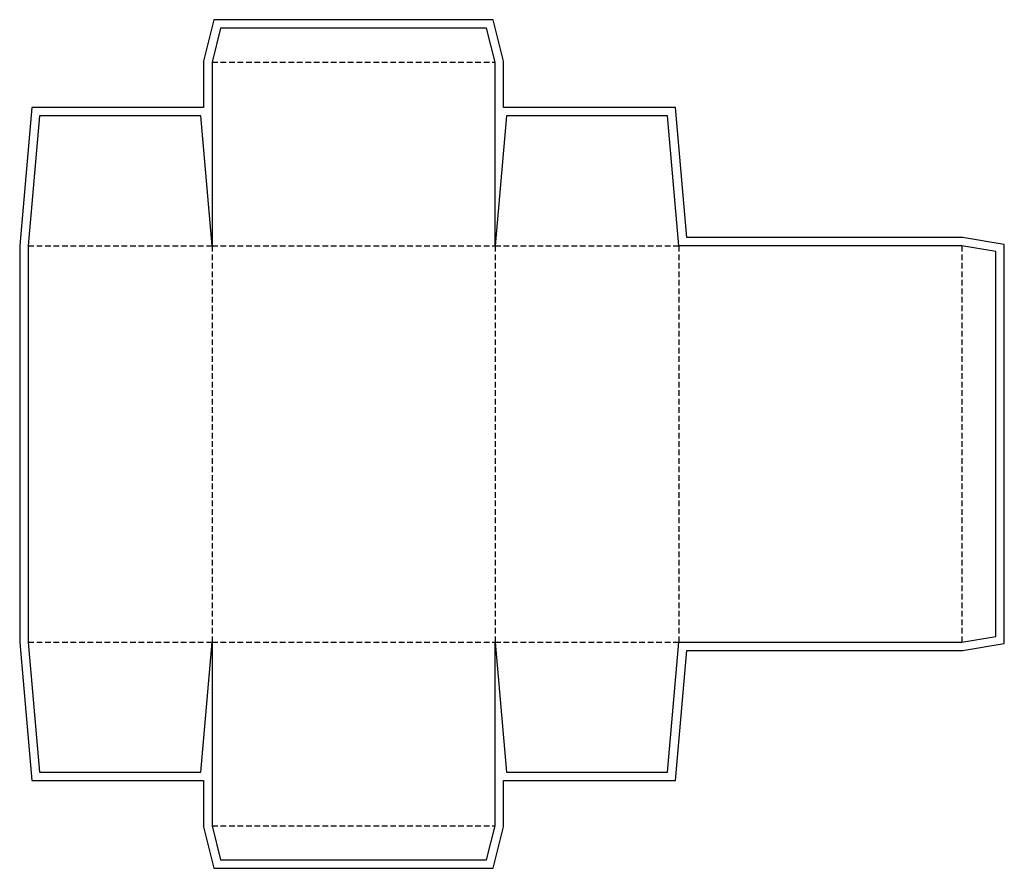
# Model space of a CAD drawing. Header units: millimetres. Extents: x -68 to 280, y -220 to 80.
import ezdxf

# ---------------------------------------------------------------- set-up
doc = ezdxf.new("R2010")
doc.units = ezdxf.units.MM
doc.linetypes.add('FOLD_DASH', pattern=[3, 2, -1])
for name, color, linetype in [('BLEED', 3, 'Continuous'), ('CREASE', 5, 'FOLD_DASH'), ('CUT', 1, 'Continuous')]:
    doc.layers.add(name, color=color, linetype=linetype)

msp = doc.modelspace()

# ---------------------------------------------------------------- linework, layer by layer
at = {"layer": 'BLEED'}
msp.add_lwpolyline([(-3, 65.37), (-3, 49), (-63.75, 49), (-68, 0.13), (-68, -140.13), (-63.75, -189), (-3, -189), (-3, -205.37), (0.66, -220), (99.34, -220), (103, -205.37), (103, -189), (163.75, -189), (167.75, -143), (265.25, -143), (280, -140.54), (280, 0.54), (265.25, 3), (167.75, 3), (163.75, 49), (103, 49), (103, 65.37), (99.34, 80), (0.66, 80)], close=True, dxfattribs=at)
at = {"layer": 'CREASE'}
for p, q in [((0, 65), (100, 65)), ((-65, 0), (0, 0)), ((0, 0), (0, -140)), ((0, 0), (100, 0)), ((100, 0), (100, -140)), ((100, 0), (165, 0)), ((165, 0), (165, -140)), ((265, 0), (265, -140)), ((-65, -140), (0, -140)), ((0, -140), (100, -140)), ((100, -140), (165, -140)), ((0, -205), (100, -205))]:
    msp.add_line(p, q, dxfattribs=at)
at = {"layer": 'CUT'}
msp.add_lwpolyline([(0, 65), (0, 0), (-4, 46), (-61, 46), (-65, 0), (-65, -140), (-61, -186), (-4, -186), (0, -140), (0, -205), (3, -217), (97, -217), (100, -205), (100, -140), (104, -186), (161, -186), (165, -140), (265, -140), (277, -138), (277, -2), (265, 0), (165, 0), (161, 46), (104, 46), (100, 0), (100, 65), (97, 77), (3, 77)], close=True, dxfattribs=at)

doc.saveas('drawing.dxf')
